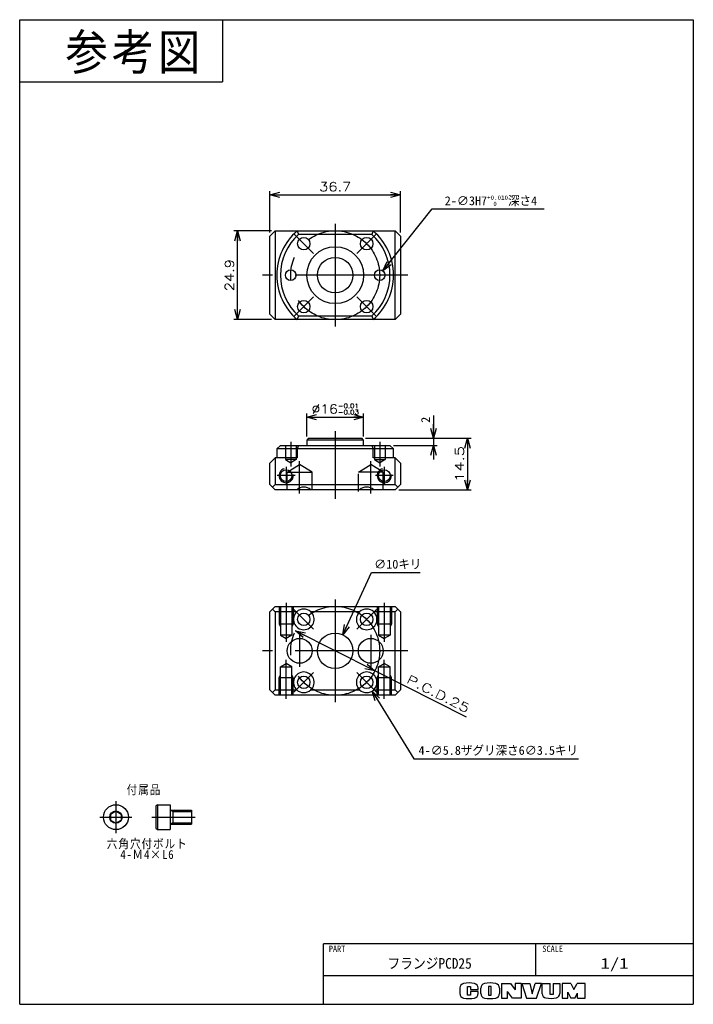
# Model space of a CAD drawing. Extents: x 0 to 189, y 0 to 277.
import ezdxf

# ---------------------------------------------------------------- set-up
doc = ezdxf.new("R2010")
doc.units = 0
doc.linetypes.add('CENTER', pattern=[50.8, 31.75, -6.35, 6.35, -6.35])
doc.linetypes.add('DASHED', pattern=[19.05, 12.7, -6.35])
doc.layers.get('0').update_dxf_attribs({"linetype": 'CONTINUOUS'})
doc.layers.get('DEFPOINTS').update_dxf_attribs({"linetype": 'CONTINUOUS'})
doc.layers.add('LY_3', color=254, linetype='CONTINUOUS')
doc.styles.add('MX_DIMTXSTY_2', font='txt.sh', dxfattribs={"width": 1.35, "bigfont": 'extfont'})
doc.styles.add('MX_DIMTXSTY_3', font='txt.sh', dxfattribs={"width": 1.2, "bigfont": 'extfont'})
doc.styles.add('MX_DIMTXSTY_4', font='txt.sh', dxfattribs={"width": 1.15, "bigfont": 'extfont'})
doc.styles.add('MX_NOTE_STANDARD', font='txt.sh', dxfattribs={"bigfont": 'extfont'})
doc.dimstyles.new('MXDIMSTYLE', dxfattribs={"dimtxt": 2.5, "dimasz": 2.5, "dimexe": 1, "dimexo": 1, "dimgap": 1, "dimtad": 1, "dimdsep": 46, "dimtxsty": 'MX_NOTE_STANDARD', "dimblk1": 'OPEN30', "dimblk2": 'OPEN30', "dimsah": 1, "dimcen": 2.5, "dimadec": 0, "dimazin": 0, "dimtfac": 1, "dimtmove": 0, "dimatfit": 3, "dimldrblk": 'OPEN30', "dimfxl": 1, "dimtzin": 0, "dimarcsym": 0})

# ---------------------------------------------------------------- blocks, each defined once
blk = doc.blocks.new('_OPEN30')
at = {"color": 0, "linetype": 'ByBlock', "lineweight": -2}
for p, q in [((-1, 0.267949), (0, 0)), ((0, 0), (-1, -0.267949)), ((0, 0), (-1, 0))]:
    blk.add_line(p, q, dxfattribs=at)
blk = doc.blocks.new('*D1')
at = {"color": 22, "linetype": 'CONTINUOUS'}
for p, q in [((116.338267, 165.470269), (116.338267, 159.026295)), ((116.338267, 159.026295), (116.338267, 163.026295)), ((116.338267, 159.026295), (116.338267, 157.026295)), ((105.094468, 157.026295), (117.338267, 157.026295)), ((116.338267, 157.026295), (116.338267, 153.026295))]:
    blk.add_line(p, q, dxfattribs=at)
at = {"layer": 'DEFPOINTS', "color": 0, "linetype": 'CONTINUOUS'}
for p in [(97.181969, 159.026295), (104.094468, 157.026295), (116.338267, 157.026295)]:
    blk.add_point(p, dxfattribs=at)
at = {"color": 22, "linetype": 'CONTINUOUS', "xscale": 2.77, "yscale": 2.77, "zscale": 2.77}
for p, rotation in [((116.338267, 159.026295), 270), ((116.338267, 157.026295), 90)]:
    blk.add_blockref('_OPEN30', p, dxfattribs=dict(at, rotation=rotation))
at = {"color": 22, "linetype": 'CONTINUOUS', "insert": (114.088267, 164.220269), "char_height": 2.5, "attachment_point": 5, "rotation": 90, "line_spacing_factor": 0.72}
blk.add_mtext('\\A1;2', dxfattribs=at)
blk = doc.blocks.new('*D2')
at = {"color": 22, "linetype": 'CONTINUOUS'}
for p, q in [((97.181968, 159.026295), (126.884855, 159.026295)), ((125.884855, 159.026295), (125.884855, 144.526295)), ((106.544469, 144.526295), (126.884855, 144.526295))]:
    blk.add_line(p, q, dxfattribs=at)
at = {"layer": 'DEFPOINTS', "color": 0, "linetype": 'CONTINUOUS'}
for p in [(96.181968, 159.026295), (105.544469, 144.526295), (125.884855, 144.526295)]:
    blk.add_point(p, dxfattribs=at)
at = {"color": 22, "linetype": 'CONTINUOUS', "xscale": 2.77, "yscale": 2.77, "zscale": 2.77}
for p, rotation in [((125.884855, 159.026295), 90), ((125.884855, 144.526295), 270)]:
    blk.add_blockref('_OPEN30', p, dxfattribs=dict(at, rotation=rotation))
at = {"color": 22, "linetype": 'CONTINUOUS', "insert": (123.634855, 151.776295), "char_height": 2.5, "attachment_point": 5, "rotation": 90, "line_spacing_factor": 0.72, "style": 'MX_DIMTXSTY_2'}
blk.add_mtext('\\A1;14.5', dxfattribs=at)
blk = doc.blocks.new('*D3')
at = {"color": 22, "linetype": 'CONTINUOUS'}
for p, q in [((102.126398, 206.021985), (115.979471, 223.493883)), ((115.979471, 223.493883), (147.475303, 223.493883)), ((102.126398, 206.021985), (104.611542, 209.156321))]:
    blk.add_line(p, q, dxfattribs=at)
at = {"layer": 'DEFPOINTS', "color": 0, "linetype": 'CONTINUOUS'}
for p in [(102.126398, 206.021985), (100.26254, 203.671233)]:
    blk.add_point(p, dxfattribs=at)
at = {"color": 22, "linetype": 'CONTINUOUS', "xscale": 2.77, "yscale": 2.77, "zscale": 2.77, "rotation": 231.589896}
blk.add_blockref('_OPEN30', (102.126398, 206.021985), dxfattribs=at)
at = {"color": 22, "linetype": 'CONTINUOUS', "insert": (132.475303, 225.743883), "char_height": 2.5, "attachment_point": 5, "line_spacing_factor": 0.72}
blk.add_mtext('\\A1;2-∅3H7{\\A1;\\H0.50x;\\S+0.010^ \u30000;}深さ4', dxfattribs=at)
blk = doc.blocks.new('_NONE')
at = {"color": 0, "linetype": 'ByBlock', "lineweight": -2}
blk.add_circle((0, 0), 0.25, dxfattribs=at)
blk = doc.blocks.new('*D5')
at = {"color": 22, "linetype": 'CONTINUOUS'}
for p, q in [((70.744469, 217.296609), (60.214092, 217.296609)), ((61.214092, 192.396609), (61.214092, 217.296609)), ((70.744469, 192.396609), (60.214092, 192.396609))]:
    blk.add_line(p, q, dxfattribs=at)
at = {"layer": 'DEFPOINTS', "color": 0, "linetype": 'CONTINUOUS'}
for p in [(61.214092, 217.296609), (71.744469, 217.296609), (71.744469, 192.396609)]:
    blk.add_point(p, dxfattribs=at)
at = {"color": 22, "linetype": 'CONTINUOUS', "xscale": 2.77, "yscale": 2.77, "zscale": 2.77}
for p, rotation in [((61.214092, 217.296609), 90), ((61.214092, 192.396609), 270)]:
    blk.add_blockref('_OPEN30', p, dxfattribs=dict(at, rotation=rotation))
at = {"color": 22, "linetype": 'CONTINUOUS', "insert": (58.964092, 204.846609), "char_height": 2.5, "attachment_point": 5, "rotation": 90, "line_spacing_factor": 0.72, "style": 'MX_DIMTXSTY_3'}
blk.add_mtext('\\A1;24.9', dxfattribs=at)
blk = doc.blocks.new('*D6')
at = {"color": 22, "linetype": 'CONTINUOUS'}
for p, q in [((80.706969, 159.526295), (80.706969, 165.995326)), ((96.681969, 159.526295), (96.681969, 165.995326)), ((80.706969, 164.995326), (96.681969, 164.995326))]:
    blk.add_line(p, q, dxfattribs=at)
at = {"layer": 'DEFPOINTS', "color": 0, "linetype": 'CONTINUOUS'}
for p in [(96.681969, 164.995326), (80.706969, 158.526295), (96.681969, 158.526295)]:
    blk.add_point(p, dxfattribs=at)
at = {"color": 22, "linetype": 'CONTINUOUS', "xscale": 2.77, "yscale": 2.77, "zscale": 2.77, "rotation": 180}
blk.add_blockref('_OPEN30', (80.706969, 164.995326), dxfattribs=at)
at = {"color": 22, "linetype": 'CONTINUOUS', "xscale": 2.77, "yscale": 2.77, "zscale": 2.77}
blk.add_blockref('_OPEN30', (96.681969, 164.995326), dxfattribs=at)
at = {"color": 22, "linetype": 'CONTINUOUS', "insert": (88.694469, 167.245326), "char_height": 2.5, "attachment_point": 5, "line_spacing_factor": 0.72, "style": 'MX_DIMTXSTY_4'}
blk.add_mtext('\\A1;∅16{\\A1;\\H0.50x;\\S-0.01^ -0.03;}', dxfattribs=at)
blk = doc.blocks.new('*D7')
at = {"color": 22, "linetype": 'CONTINUOUS'}
for p, q in [((99.855009, 93.674825), (77.533928, 104.934013)), ((125.558063, 80.709703), (99.855009, 93.674825))]:
    blk.add_line(p, q, dxfattribs=at)
at = {"layer": 'DEFPOINTS', "color": 0, "linetype": 'CONTINUOUS'}
for p in [(77.533928, 104.934013), (99.855009, 93.674825)]:
    blk.add_point(p, dxfattribs=at)
at = {"color": 22, "linetype": 'CONTINUOUS', "xscale": 2.77, "yscale": 2.77, "zscale": 2.77}
for p, rotation in [((77.533928, 104.934013), 153.232731), ((99.855009, 93.674825), 333.232731)]:
    blk.add_blockref('_OPEN30', p, dxfattribs=dict(at, rotation=rotation))
at = {"color": 22, "linetype": 'CONTINUOUS', "insert": (117.642958, 87.222275), "char_height": 2.5, "attachment_point": 5, "rotation": 333.2327025, "line_spacing_factor": 0.72, "style": 'MX_DIMTXSTY_2'}
blk.add_mtext('\\A1;P.C.D.25', dxfattribs=at)
blk = doc.blocks.new('*D8')
at = {"color": 22, "linetype": 'CONTINUOUS'}
for p, q in [((90.796996, 103.840869), (98.90167, 121.327658)), ((98.90167, 121.327658), (112.532439, 121.327658)), ((90.796996, 103.840869), (92.479018, 107.470029))]:
    blk.add_line(p, q, dxfattribs=at)
at = {"layer": 'DEFPOINTS', "color": 0, "linetype": 'CONTINUOUS'}
for p in [(90.796996, 103.840869), (86.591942, 94.767969)]:
    blk.add_point(p, dxfattribs=at)
at = {"color": 22, "linetype": 'CONTINUOUS', "xscale": 2.77, "yscale": 2.77, "zscale": 2.77, "rotation": 245.133498}
blk.add_blockref('_OPEN30', (90.796996, 103.840869), dxfattribs=at)
at = {"color": 22, "linetype": 'CONTINUOUS', "insert": (106.282439, 123.577658), "char_height": 2.5, "attachment_point": 5, "line_spacing_factor": 0.72}
blk.add_mtext('\\A1;∅10キリ', dxfattribs=at)
blk = doc.blocks.new('*D9')
at = {"color": 22, "linetype": 'CONTINUOUS'}
for p, q in [((70.344469, 216.796609), (70.344469, 228.440912)), ((70.344469, 227.440912), (107.044469, 227.440912)), ((107.044469, 216.796609), (107.044469, 228.440912))]:
    blk.add_line(p, q, dxfattribs=at)
at = {"layer": 'DEFPOINTS', "color": 0, "linetype": 'CONTINUOUS'}
for p in [(107.044469, 227.440912), (70.344469, 215.796609), (107.044469, 215.796609)]:
    blk.add_point(p, dxfattribs=at)
at = {"color": 22, "linetype": 'CONTINUOUS', "xscale": 2.77, "yscale": 2.77, "zscale": 2.77, "rotation": 180}
blk.add_blockref('_OPEN30', (70.344469, 227.440912), dxfattribs=at)
at = {"color": 22, "linetype": 'CONTINUOUS', "xscale": 2.77, "yscale": 2.77, "zscale": 2.77}
blk.add_blockref('_OPEN30', (107.044469, 227.440912), dxfattribs=at)
at = {"color": 22, "linetype": 'CONTINUOUS', "insert": (88.694469, 229.690912), "char_height": 2.5, "attachment_point": 5, "line_spacing_factor": 0.72, "style": 'MX_DIMTXSTY_3'}
blk.add_mtext('\\A1;36.7', dxfattribs=at)
blk = doc.blocks.new('*D10')
at = {"color": 22, "linetype": 'CONTINUOUS'}
for p, q in [((99.057389, 87.998367), (110.821018, 68.95519)), ((99.057389, 87.998367), (101.159576, 84.595308)), ((110.821018, 68.95519), (157.042685, 68.95519))]:
    blk.add_line(p, q, dxfattribs=at)
at = {"layer": 'DEFPOINTS', "color": 0, "linetype": 'CONTINUOUS'}
for p in [(96.009218, 92.932802), (99.057389, 87.998367)]:
    blk.add_point(p, dxfattribs=at)
at = {"color": 22, "linetype": 'CONTINUOUS', "xscale": 2.77, "yscale": 2.77, "zscale": 2.77, "rotation": 121.70506}
blk.add_blockref('_OPEN30', (99.057389, 87.998367), dxfattribs=at)
at = {"color": 22, "linetype": 'CONTINUOUS', "insert": (134.542685, 71.20519), "char_height": 2.5, "attachment_point": 5, "line_spacing_factor": 0.72}
blk.add_mtext('\\A1;4-∅5.8ザグリ深さ6∅3.5キリ', dxfattribs=at)

msp = doc.modelspace()

# ---------------------------------------------------------------- linework, layer by layer
at = {"color": 150, "linetype": 'CONTINUOUS'}
msp.add_line((0, 259.124973), (57, 259.124973), dxfattribs=at)
at = {"color": 7, "linetype": 'CENTER'}
for p, q in [((88.694469, 219.296609), (88.694469, 190.396609)), ((82.613351, 210.927727), (77.097918, 216.44316)), ((94.775587, 210.927727), (100.29102, 216.44316)), ((109.144469, 204.846609), (68.244469, 204.846609)), ((82.613351, 198.765491), (77.097918, 193.250058)), ((94.775587, 198.765491), (100.29102, 193.250058)), ((88.694469, 161.026295), (88.694469, 142.026295)), ((76.194469, 158.026295), (76.194469, 151.125004)), ((101.194469, 158.026295), (101.194469, 151.125004)), ((78.694469, 143.526295), (78.694469, 152.629307)), ((98.694469, 143.526295), (98.694469, 152.629307)), ((74.894469, 151.026295), (74.894469, 146.026295)), ((102.494469, 151.026295), (102.494469, 146.026295)), ((77.394469, 148.526295), (72.394469, 148.526295)), ((104.994469, 148.526295), (99.994469, 148.526295)), ((88.694469, 113.754419), (88.694469, 84.854419)), ((82.613351, 105.385537), (77.097918, 110.90097)), ((94.775587, 105.385537), (100.29102, 110.90097)), ((78.694469, 103.804419), (78.694469, 94.804419)), ((98.694469, 103.804419), (98.694469, 94.804419)), ((109.144469, 99.304419), (68.244469, 99.304419)), ((82.613351, 93.223301), (77.097918, 87.707868)), ((94.775587, 93.223301), (100.29102, 87.707868))]:
    msp.add_line(p, q, dxfattribs=at)
at = {"color": 254, "linetype": 'CONTINUOUS'}
for p, q in [((70.344469, 215.796609), (71.844469, 217.296609)), ((70.344469, 193.896609), (70.344469, 215.796609)), ((71.844469, 217.296609), (78.019381, 217.296609)), ((71.844469, 217.296609), (71.844469, 192.396609)), ((78.019381, 217.296609), (78.396047, 216.296609)), ((78.019381, 217.296609), (99.369557, 217.296609)), ((98.992891, 216.296609), (78.396047, 216.296609)), ((99.369557, 217.296609), (98.992891, 216.296609)), ((99.369557, 217.296609), (105.544469, 217.296609)), ((105.544469, 217.296609), (107.044469, 215.796609)), ((105.544469, 192.396609), (105.544469, 217.296609)), ((107.044469, 215.796609), (107.044469, 193.896609)), ((71.844469, 192.396609), (70.344469, 193.896609)), ((107.044469, 193.896609), (105.544469, 192.396609)), ((78.019381, 192.396609), (71.844469, 192.396609)), ((78.396047, 193.396609), (78.019381, 192.396609)), ((99.369557, 192.396609), (78.019381, 192.396609)), ((78.396047, 193.396609), (98.992891, 193.396609)), ((98.992891, 193.396609), (99.369557, 192.396609)), ((105.544469, 192.396609), (99.369557, 192.396609)), ((81.206969, 159.026295), (80.706969, 158.526295)), ((80.706969, 158.526295), (80.706969, 157.026295)), ((96.681969, 158.526295), (80.706969, 158.526295)), ((81.206969, 159.026295), (96.181969, 159.026295)), ((96.681969, 158.526295), (96.181969, 159.026295)), ((96.681969, 157.026295), (96.681969, 158.526295)), ((73.294469, 157.026295), (72.294469, 156.026295)), ((78.019381, 156.026295), (72.294469, 156.026295)), ((72.294469, 156.026295), (72.294469, 153.526295)), ((73.294469, 157.026295), (78.396047, 157.026295)), ((78.396047, 157.026295), (78.019381, 156.026295)), ((78.019381, 156.026295), (78.019381, 153.526295)), ((99.369557, 156.026295), (78.019381, 156.026295)), ((78.396047, 157.026295), (98.992891, 157.026295)), ((98.992891, 157.026295), (99.369557, 156.026295)), ((98.992891, 157.026295), (104.094469, 157.026295)), ((99.369557, 153.526295), (99.369557, 156.026295)), ((105.094469, 156.026295), (99.369557, 156.026295)), ((105.094469, 156.026295), (104.094469, 157.026295)), ((105.094469, 153.526295), (105.094469, 156.026295)), ((71.844469, 153.526295), (70.344469, 152.026295)), ((71.844469, 153.526295), (71.844469, 146.026295)), ((78.019381, 153.526295), (71.844469, 153.526295)), ((105.544469, 153.526295), (99.369557, 153.526295)), ((105.544469, 146.026295), (105.544469, 153.526295)), ((107.044469, 152.026295), (105.544469, 153.526295)), ((70.344469, 146.026295), (70.344469, 152.026295)), ((107.044469, 152.026295), (107.044469, 146.026295)), ((70.344469, 146.026295), (71.844469, 144.526295)), ((71.844469, 146.026295), (71.094469, 145.276295)), ((71.844469, 146.026295), (105.544469, 146.026295)), ((77.867423, 144.526295), (71.844469, 144.526295)), ((81.843845, 144.526295), (77.867423, 144.526295)), ((95.545093, 144.526295), (81.843845, 144.526295)), ((99.521514, 144.526295), (95.545093, 144.526295)), ((105.544469, 144.526295), (99.521514, 144.526295)), ((106.294469, 145.276295), (105.544469, 146.026295)), ((106.294469, 145.276295), (105.544469, 144.526295)), ((107.044469, 146.026295), (106.294469, 145.276295)), ((71.094469, 111.004419), (70.344469, 110.254419)), ((71.844469, 111.754419), (71.094469, 111.004419)), ((71.094469, 111.004419), (71.844469, 110.254419)), ((71.844469, 111.754419), (105.544469, 111.754419)), ((107.044469, 110.254419), (105.544469, 111.754419)), ((106.294469, 111.004419), (105.544469, 110.254419)), ((70.344469, 88.354419), (70.344469, 110.254419)), ((77.867423, 110.254419), (71.844469, 110.254419)), ((71.844469, 110.254419), (71.844469, 88.354419)), ((95.545093, 110.254419), (81.843845, 110.254419)), ((105.544469, 110.254419), (99.521514, 110.254419)), ((105.544469, 88.354419), (105.544469, 110.254419)), ((107.044469, 110.254419), (107.044469, 88.354419)), ((70.344469, 88.354419), (71.094469, 87.604419)), ((71.844469, 88.354419), (71.094469, 87.604419)), ((71.094469, 87.604419), (71.844469, 86.854419)), ((71.844469, 88.354419), (77.867423, 88.354419)), ((105.544469, 86.854419), (71.844469, 86.854419)), ((81.843845, 88.354419), (95.545093, 88.354419)), ((99.521514, 88.354419), (105.544469, 88.354419)), ((105.544469, 88.354419), (106.294469, 87.604419)), ((105.544469, 86.854419), (106.294469, 87.604419)), ((106.294469, 87.604419), (107.044469, 88.354419)), ((38.712389, 56.077688), (38.312389, 55.677688)), ((38.312389, 55.677688), (38.312389, 49.477688)), ((38.712389, 56.077688), (42.312389, 56.077688)), ((38.712389, 56.077688), (38.712389, 49.077688)), ((42.312389, 56.077688), (42.312389, 49.077688)), ((25.548995, 53.443714), (27.048995, 54.309739)), ((25.548995, 53.443714), (25.548995, 51.711663)), ((27.048995, 54.309739), (28.548995, 53.443714)), ((28.548995, 53.443714), (28.548995, 51.711663)), ((42.312389, 54.577688), (48.312389, 54.577688)), ((43.005209, 54.577688), (43.005209, 50.577688)), ((48.312389, 54.577688), (48.312389, 50.577688)), ((25.548995, 51.711663), (27.048995, 50.845638)), ((27.048995, 50.845638), (28.548995, 51.711663)), ((42.312389, 50.577688), (48.312389, 50.577688)), ((38.312389, 49.477688), (38.712389, 49.077688)), ((38.712389, 49.077688), (42.312389, 49.077688))]:
    msp.add_line(p, q, dxfattribs=at)
at = {"color": 7, "linetype": 'DASHED'}
for p, q in [((74.694469, 157.026295), (74.694469, 153.026295)), ((77.694469, 157.026295), (77.694469, 153.026295)), ((99.694469, 157.026295), (99.694469, 153.026295)), ((102.694469, 157.026295), (102.694469, 153.026295)), ((74.694469, 153.026295), (76.194469, 152.125004)), ((77.694469, 153.026295), (74.694469, 153.026295)), ((77.694469, 153.026295), (76.194469, 152.125004)), ((99.694469, 153.026295), (102.694469, 153.026295)), ((99.694469, 153.026295), (101.194469, 152.125004)), ((102.694469, 153.026295), (101.194469, 152.125004)), ((75.194469, 149.526295), (78.694469, 151.629307)), ((75.194469, 149.526295), (82.194469, 149.526295)), ((75.194469, 144.526295), (75.194469, 149.526295)), ((82.194469, 149.526295), (78.694469, 151.629307)), ((82.194469, 144.526295), (82.194469, 149.526295)), ((95.194469, 149.526295), (98.694469, 151.629307)), ((102.194469, 149.526295), (95.194469, 149.526295)), ((102.194469, 149.526295), (98.694469, 151.629307)), ((102.194469, 144.526295), (102.194469, 149.526295)), ((95.194469, 144.026295), (95.194469, 149.026295)), ((73.273469, 111.754419), (73.273469, 103.754419)), ((76.515469, 111.754419), (76.515469, 103.754419)), ((100.873469, 111.754419), (100.873469, 103.754419)), ((104.115469, 111.754419), (104.115469, 103.754419)), ((76.515469, 103.754419), (73.273469, 103.754419)), ((73.273469, 103.754419), (74.894469, 102.818534)), ((76.515469, 103.754419), (74.894469, 102.818534)), ((104.115469, 103.754419), (100.873469, 103.754419)), ((100.873469, 103.754419), (102.494469, 102.818534)), ((104.115469, 103.754419), (102.494469, 102.818534)), ((73.273469, 94.854419), (74.894469, 95.790304)), ((73.273469, 86.854419), (73.273469, 94.854419)), ((73.273469, 94.854419), (76.515469, 94.854419)), ((76.515469, 94.854419), (74.894469, 95.790304)), ((76.515469, 86.854419), (76.515469, 94.854419)), ((100.873469, 94.854419), (102.494469, 95.790304)), ((100.873469, 86.854419), (100.873469, 94.854419)), ((100.873469, 94.854419), (104.115469, 94.854419)), ((104.115469, 94.854419), (102.494469, 95.790304)), ((104.115469, 86.854419), (104.115469, 94.854419))]:
    msp.add_line(p, q, dxfattribs=at)
at = {"color": 255, "linetype": 'DASHED'}
for p, q in [((72.894469, 111.754419), (72.894469, 106.754419)), ((76.894469, 111.754419), (76.894469, 106.754419)), ((100.494469, 111.754419), (100.494469, 106.754419)), ((104.494469, 111.754419), (104.494469, 106.754419)), ((76.894469, 106.754419), (72.894469, 106.754419)), ((72.894469, 106.754419), (73.273469, 106.097972)), ((76.894469, 106.754419), (76.515469, 106.097972)), ((104.494469, 106.754419), (100.494469, 106.754419)), ((100.494469, 106.754419), (100.873469, 106.097972)), ((104.494469, 106.754419), (104.115469, 106.097972)), ((72.894469, 91.854419), (73.273469, 92.510866)), ((72.894469, 86.854419), (72.894469, 91.854419)), ((72.894469, 91.854419), (76.894469, 91.854419)), ((76.894469, 91.854419), (76.515469, 92.510866)), ((76.894469, 86.854419), (76.894469, 91.854419)), ((100.494469, 91.854419), (100.873469, 92.510866)), ((100.494469, 86.854419), (100.494469, 91.854419)), ((100.494469, 91.854419), (104.494469, 91.854419)), ((104.494469, 91.854419), (104.115469, 92.510866)), ((104.494469, 86.854419), (104.494469, 91.854419))]:
    msp.add_line(p, q, dxfattribs=at)
at = {"color": 230, "linetype": 'CENTER'}
for p, q in [((74.894469, 112.754419), (74.894469, 101.818534)), ((102.494469, 112.754419), (102.494469, 101.818534)), ((74.894469, 85.854419), (74.894469, 96.790304)), ((102.494469, 85.854419), (102.494469, 96.790304)), ((27.048995, 57.077688), (27.048995, 48.077688)), ((22.548995, 52.577688), (31.548995, 52.577688)), ((37.15681, 52.577688), (49.312389, 52.577688))]:
    msp.add_line(p, q, dxfattribs=at)
at = {"color": 255, "linetype": 'CONTINUOUS'}
for p, q in [((43.005209, 54.177688), (42.312389, 54.577688)), ((43.005209, 54.177688), (48.312389, 54.177688)), ((43.005209, 50.977688), (42.312389, 50.577688)), ((43.005209, 50.977688), (48.312389, 50.977688)), ((85.357336, 0), (85.357336, 17)), ((189.357336, 17), (85.357336, 17)), ((145.106338, 8), (145.106338, 17)), ((189.357336, 8), (85.357336, 8))]:
    msp.add_line(p, q, dxfattribs=at)
at = {"color": 220, "linetype": 'CONTINUOUS'}
for p, q in [((135.457336, 5.891946), (137.957336, 5.891946)), ((135.457336, 5.891946), (135.457336, 1.711946)), ((137.957336, 5.891946), (139.257336, 4.080613)), ((139.257336, 5.891946), (139.257336, 4.080613)), ((140.957336, 5.891946), (139.257336, 5.891946)), ((140.957336, 5.891946), (140.957336, 1.711946)), ((141.137336, 5.891946), (143.387336, 5.891946)), ((141.137336, 5.891946), (142.507336, 1.711946)), ((143.387336, 5.891946), (144.057336, 2.911946)), ((144.057336, 2.911946), (144.857336, 5.891946)), ((146.657336, 5.891946), (144.857336, 5.891946)), ((145.257336, 1.711946), (146.657336, 5.891946)), ((146.907336, 5.891946), (149.157336, 5.891946)), ((146.907336, 2.962978), (146.907336, 5.891946)), ((149.157336, 2.711946), (149.157336, 5.891946)), ((149.937336, 5.891946), (149.937336, 2.711946)), ((149.937336, 5.891946), (151.807336, 5.891946)), ((151.807336, 5.891946), (151.807336, 3.011886)), ((154.957336, 5.891946), (152.487336, 5.891946)), ((152.487336, 5.891946), (152.487336, 1.711946)), ((154.957336, 5.891946), (155.777336, 4.191946)), ((155.777336, 4.191946), (156.717336, 5.891946)), ((158.957336, 5.891946), (156.717336, 5.891946)), ((158.957336, 1.711946), (158.957336, 5.891946)), ((123.757336, 4.584631), (123.757336, 3.019261)), ((125.907336, 2.591946), (125.907336, 5.041946)), ((125.907336, 5.041946), (126.757336, 5.041946)), ((126.757336, 5.041946), (126.757336, 4.161946)), ((126.757336, 4.161946), (128.857336, 4.161946)), ((126.757336, 3.591946), (126.757336, 2.591946)), ((128.857336, 3.591946), (126.757336, 3.591946)), ((128.857336, 4.161946), (128.857336, 4.584631)), ((128.857336, 3.019261), (128.857336, 3.591946)), ((129.607336, 3.033004), (129.607336, 4.570888)), ((131.807336, 5.041946), (131.807336, 2.591946)), ((132.557336, 5.041946), (131.807336, 5.041946)), ((132.557336, 2.591946), (132.557336, 5.041946)), ((134.837336, 4.570888), (134.837336, 3.033004)), ((137.137336, 1.711946), (137.137336, 3.611946)), ((138.537336, 1.711946), (137.137336, 3.611946)), ((154.047336, 1.711946), (154.047336, 3.366492)), ((154.047336, 3.366492), (154.957336, 1.711946)), ((156.057336, 1.711946), (156.807336, 3.161946)), ((156.807336, 1.711946), (156.807336, 3.161946)), ((126.757336, 2.591946), (125.907336, 2.591946)), ((131.807336, 2.591946), (132.557336, 2.591946)), ((135.457336, 1.711946), (137.137336, 1.711946)), ((140.957336, 1.711946), (138.537336, 1.711946)), ((142.507336, 1.711946), (145.257336, 1.711946)), ((149.937336, 2.711946), (149.157336, 2.711946)), ((152.487336, 1.711946), (154.077336, 1.711946)), ((156.057336, 1.711946), (154.957336, 1.711946)), ((156.807336, 1.711946), (158.957336, 1.711946))]:
    msp.add_line(p, q, dxfattribs=at)
at = {"color": 7, "linetype": 'CENTER'}
for centre in [(88.694469, 204.846609), (88.694469, 99.304419)]:
    msp.add_circle(centre, 12.5, dxfattribs=at)
at = {"color": 254, "linetype": 'CONTINUOUS'}
for centre, radius in [((79.855634, 213.685444), 1.75), ((97.533304, 213.685444), 1.75), ((88.694469, 204.846609), 7.9875), ((88.694469, 204.846609), 5), ((76.194469, 204.846609), 1.5), ((101.194469, 204.846609), 1.5), ((79.855634, 196.007774), 1.75), ((97.533304, 196.007774), 1.75), ((74.894469, 148.526295), 1.65), ((102.494469, 148.526295), 1.65), ((79.855634, 108.143254), 1.75), ((97.533304, 108.143254), 1.75), ((78.694469, 99.304419), 3.5), ((88.694469, 99.304419), 5), ((98.694469, 99.304419), 3.5), ((79.855634, 90.465584), 1.75), ((97.533304, 90.465584), 1.75), ((27.048995, 52.577688), 3.5), ((27.048995, 52.577688), 1.732051)]:
    msp.add_circle(centre, radius, dxfattribs=at)
for centre, radius, start, end in [((88.694469, 204.846609), 16.4, 130.611001, 229.388999), ((88.694469, 204.846609), 15.4, 131.969022, 228.030978), ((88.694469, 204.846609), 15.4, 311.969022, 48.030978), ((88.694469, 204.846609), 16.4, 310.611001, 49.388999), ((79.855634, 142.41513), 2.9, 46.717986, 133.282014), ((97.533304, 142.41513), 2.9, 46.717986, 133.282014), ((79.855634, 108.143254), 2.9, 46.717986, 133.282014), ((97.533304, 108.143254), 2.9, 46.717986, 133.282014), ((79.855634, 108.143254), 2.9, 133.282014, 46.717986), ((97.533304, 108.143254), 2.9, 133.282014, 46.717986), ((79.855634, 90.465584), 2.9, 313.282014, 226.717986), ((97.533304, 90.465584), 2.9, 313.282014, 226.717986), ((79.855634, 90.465584), 2.9, 226.717986, 313.282014), ((97.533304, 90.465584), 2.9, 226.717986, 313.282014)]:
    msp.add_arc(centre, radius, start, end, dxfattribs=at)
at = {"color": 255, "linetype": 'CONTINUOUS'}
for centre in [(74.894469, 148.526295), (102.494469, 148.526295)]:
    msp.add_arc(centre, 2, 104.707509, 10.529193, dxfattribs=at)
at = {"color": 220, "linetype": 'CONTINUOUS'}
for centre, radius, start, end in [((125.057336, 4.584631), 1.3, 101.631293, 180), ((126.307336, -1.488054), 7.5, 78.368707, 101.631293), ((127.557336, 4.584631), 1.3, 0, 78.368707), ((130.907336, 4.570888), 1.3, 102.245257, 180), ((132.222336, -1.488054), 7.5, 77.754743, 102.245257), ((133.537336, 4.570888), 1.3, 0, 77.754743), ((125.057336, 3.019261), 1.3, 180, 258.368707), ((127.557336, 3.019261), 1.3, 281.631293, 0), ((130.907336, 3.033004), 1.3, 180, 257.754743), ((133.537336, 3.033004), 1.3, 282.245257, 0), ((148.107336, 2.962978), 1.2, 180, 259.765703), ((150.607336, 3.011886), 1.2, 282.475783, 0), ((126.307336, 9.091946), 7.5, 258.368707, 281.631293), ((132.222336, 9.091946), 7.5, 257.754743, 282.245257), ((149.235565, 9.211946), 7.55, 259.765703, 282.475783)]:
    msp.add_arc(centre, radius, start, end, dxfattribs=at)
at = {"layer": 'LY_3', "color": 150, "linetype": 'CONTINUOUS'}
for p, q in [((0, 276.624973), (189.357336, 276.624973)), ((0, 0), (0, 276.624973)), ((57, 276.624973), (57, 259.124973)), ((189.357336, 276.624973), (189.357336, 0)), ((0, 0), (189.357336, 0))]:
    msp.add_line(p, q, dxfattribs=at)

# ---------------------------------------------------------------- texts
at = {"color": 7, "linetype": 'CONTINUOUS', "line_spacing_factor": 0.72}
for s, insert, char_height, attachment_point in [('\\T1.095445;\\W0.912871;\\A1;参考図', (12.893496, 272.552331), 10, 1), ('\\T1.095445;\\W0.912871;\\A1;付属品', (30.073673, 61.52826), 2.5, 1), ('\\T1.095445;\\W0.912871;\\A1;六角穴付ボルト\\P4-Ｍ4×L6', (35.866413, 46.346366), 2.5, 2)]:
    msp.add_mtext(s, dxfattribs=dict(at, insert=insert, char_height=char_height, attachment_point=attachment_point))
at = {"color": 140, "linetype": 'CONTINUOUS', "attachment_point": 2}
for s, insert, char_height, line_spacing_factor in [('\\W0.944444;\\A1;PART', (89.219885, 16.495431), 1.8, 0.6), ('\\W0.944444;\\A1;SCALE', (149.818887, 16.495431), 1.8, 0.6), ('\\W0.918367;\\A1;フランジPCD25', (115.231837, 13), 3, 0.72), ('\\W1.285714;\\A1;1/1', (167.231837, 13), 3, 0.72)]:
    msp.add_mtext(s, dxfattribs=dict(at, insert=insert, char_height=char_height, line_spacing_factor=line_spacing_factor))

# ---------------------------------------------------------------- dimensions: what is measured, and where the dimension line sits
at = {"color": 22, "linetype": 'CONTINUOUS'}
for base, p1, p2, text, override, picture, middle in [((107.044469, 227.440912), (70.344469, 215.796609), (107.044469, 215.796609), '\\A1;<>', {"dimasz": 2.77, "dimtxsty": 'MX_DIMTXSTY_3', "dimtzin": 8}, '*D9', (88.694469, 227.440912)), ((96.681969, 164.995326), (80.706969, 158.526295), (96.681969, 158.526295), '\\A1;∅16{\\A1;\\H0.50x;\\S-0.01^ -0.03;}', {"dimasz": 2.77, "dimtxsty": 'MX_DIMTXSTY_4'}, '*D6', (88.694469, 164.995326))]:
    dim = msp.add_linear_dim(base=base, p1=p1, p2=p2, text=text, dimstyle='MXDIMSTYLE', override=override, dxfattribs=at)
    dim.commit()
    dim.dimension.update_dxf_attribs({"geometry": picture, "text_midpoint": middle, "dimtype": 128})
for p1, p2, text, override, picture, middle in [((100.26254, 203.671233), (102.126398, 206.021985), '\\A1;2-<>H7{\\A1;\\H0.50x;\\S+0.010^ \u30000;}深さ4', {"dimasz": 2.77, "dimtih": 1, "dimtoh": 1, "dimblk1": 'NONE', "dimcen": 0, "dimtofl": 0, "dimtzin": 8}, '*D3', (132.475303, 223.493883)), ((86.591942, 94.767969), (90.796996, 103.840869), '\\A1;<>キリ', {"dimasz": 2.77, "dimtih": 1, "dimtoh": 1, "dimblk1": 'NONE', "dimcen": 0, "dimtofl": 0, "dimtzin": 8}, '*D8', (106.282439, 121.327658)), ((77.533928, 104.934013), (99.855009, 93.674825), '\\A1;P.C.D.<>', {"dimasz": 2.77, "dimpost": '{<>}', "dimtxsty": 'MX_DIMTXSTY_2', "dimcen": 0, "dimatfit": 2, "dimtzin": 8}, '*D7', (116.629631, 85.213378)), ((96.009218, 92.932802), (99.057389, 87.998367), '\\A1;4-<>ザグリ深さ6∅3.5キリ', {"dimasz": 2.77, "dimtih": 1, "dimtoh": 1, "dimblk1": 'NONE', "dimcen": 0, "dimtofl": 0, "dimtzin": 8}, '*D10', (134.542685, 68.95519))]:
    dim = msp.add_diameter_dim_2p(p1=p1, p2=p2, text=text, dimstyle='MXDIMSTYLE', override=override, dxfattribs=at)
    dim.commit()
    dim.dimension.update_dxf_attribs({"geometry": picture, "text_midpoint": middle, "dimtype": 131})
for base, p1, p2, override, picture, middle in [((61.214092, 217.296609), (71.744469, 192.396609), (71.744469, 217.296609), {"dimasz": 2.77, "dimtxsty": 'MX_DIMTXSTY_3', "dimtzin": 8}, '*D5', (61.214092, 204.846609)), ((116.338267, 157.026295), (97.181969, 159.026295), (104.094468, 157.026295), {"dimasz": 2.77, "dimse1": 1, "dimtzin": 8}, '*D1', (116.338267, 164.220269)), ((125.884855, 144.526295), (96.181968, 159.026295), (105.544469, 144.526295), {"dimasz": 2.77, "dimtxsty": 'MX_DIMTXSTY_2', "dimtzin": 8}, '*D2', (125.884855, 151.776295))]:
    dim = msp.add_linear_dim(base=base, p1=p1, p2=p2, angle=90, text='\\A1;<>', dimstyle='MXDIMSTYLE', override=override, dxfattribs=at)
    dim.commit()
    dim.dimension.update_dxf_attribs({"geometry": picture, "text_midpoint": middle, "dimtype": 128})

doc.saveas('drawing.dxf')
